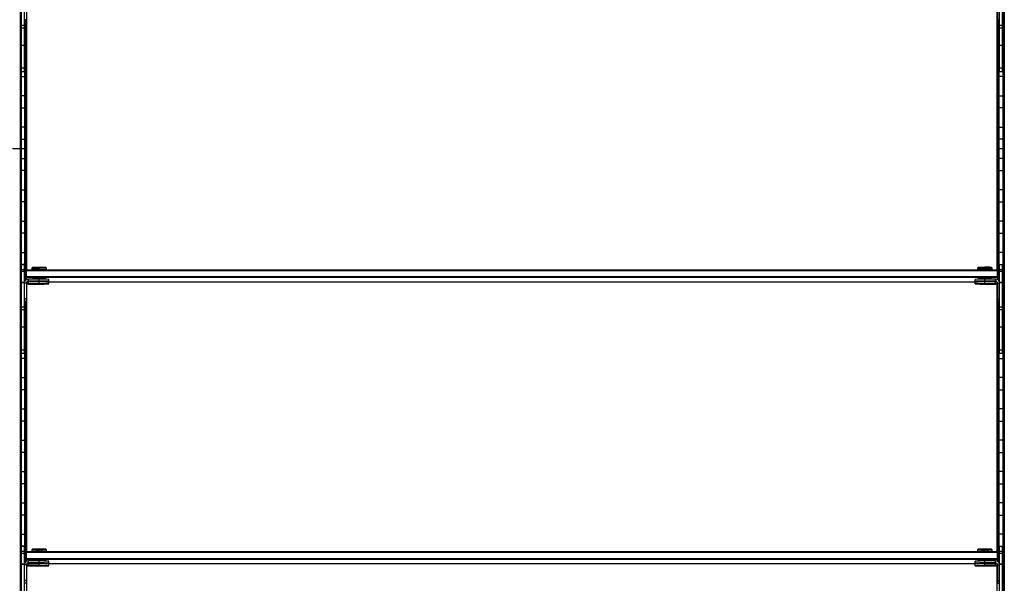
# Model space of a CAD drawing. Header units: millimetres. Extents: x -503 to 1509, y -1202 to 1202.
# Tile 4 of 5: x 503 to 1509, y -444 to 132. Entities that reach past the tile are written whole.
import ezdxf

# ---------------------------------------------------------------- set-up
doc = ezdxf.new("R2010")
doc.units = ezdxf.units.MM

msp = doc.modelspace()

# ---------------------------------------------------------------- linework, layer by layer
at = {"color": 7, "linetype": 'Continuous', "lineweight": 25}
for p, q in [((503.2, 1199.7), (503.2, -1199.7)), ((504, -1198.8), (504, 1198.8)), ((504.4, 1198.5), (504.4, -1198.5)), ((1507.1, 1198.5), (1507.1, -1198.5)), ((1507.5, -1198.8), (1507.5, 1198.8)), ((1508.3, 1199.7), (1508.3, -1199.7)), ((1508.6, -1200), (1508.6, 1200)), ((504.7, 78.8), (504.7, 169.8)), ((507.7, 78.8), (507.7, 169.8)), ((1503.7, 78.8), (1503.7, 169.8)), ((1506.7, 78.8), (1506.7, 169.8)), ((509.7, 150.8), (509.7, 131.8)), ((510.3, -123.5), (510.3, 149.2)), ((1501.2, -123.5), (1501.2, 149.2)), ((1501.7, 150.8), (1501.7, 131.8)), ((509.7, 131.8), (507.7, 131.8)), ((508.1, -135.5), (508.1, 131.8)), ((508.5, 131.8), (508.5, -134.9)), ((509.3, 131.8), (509.3, -124)), ((509.6, -123.7), (509.6, 131.8)), ((1501.7, 131.8), (1503.7, 131.8)), ((1501.9, -123.7), (1501.9, 131.8)), ((1502.2, 131.8), (1502.2, -124)), ((1503, 131.8), (1503, -134.9)), ((1503.4, -135.5), (1503.4, 131.8)), ((507.7, 126.1), (504.7, 126.1)), ((507.7, 123.4), (504.7, 123.4)), ((1506.7, 126.1), (1503.7, 126.1)), ((1506.7, 123.4), (1503.7, 123.4)), ((504.7, 118.2), (504.4, 118.2)), ((508.1, 118.2), (507.7, 118.2)), ((1503.4, 118.2), (1503.7, 118.2)), ((1506.7, 118.2), (1507.1, 118.2)), ((504.4, 105.8), (504.7, 105.8)), ((507.7, 105.6), (504.7, 105.6)), ((507.7, 105.8), (508.1, 105.8)), ((1503.7, 105.8), (1503.4, 105.8)), ((1506.7, 105.6), (1503.7, 105.6)), ((1507.1, 105.8), (1506.7, 105.8)), ((504.7, 86.2), (504.4, 86.2)), ((507.7, 82.3), (504.7, 82.3)), ((508.1, 86.2), (507.7, 86.2)), ((1503.4, 86.2), (1503.7, 86.2)), ((1506.7, 82.3), (1503.7, 82.3)), ((1506.7, 86.2), (1507.1, 86.2)), ((504.4, 73.8), (508.1, 73.8)), ((507.7, 78.8), (504.7, 78.8)), ((1507.1, 73.8), (1503.4, 73.8)), ((1506.7, 78.8), (1503.7, 78.8)), ((508.1, 54.2), (504.4, 54.2)), ((1503.4, 54.2), (1507.1, 54.2)), ((504.4, 41.8), (508.1, 41.8)), ((1507.1, 41.8), (1503.4, 41.8)), ((508.1, 22.2), (504.4, 22.2)), ((1503.4, 22.2), (1507.1, 22.2)), ((510.3, 0), (495.4, 0)), ((504.4, 9.8), (508.1, 9.8)), ((1508.6, 0), (1501.2, 0)), ((1507.1, 9.8), (1503.4, 9.8)), ((504.4, -9.8), (508.1, -9.8)), ((1507.1, -9.8), (1503.4, -9.8)), ((508.1, -22.2), (504.4, -22.2)), ((1503.4, -22.2), (1507.1, -22.2)), ((504.4, -41.8), (508.1, -41.8)), ((1507.1, -41.8), (1503.4, -41.8)), ((508.1, -54.2), (504.4, -54.2)), ((1503.4, -54.2), (1507.1, -54.2)), ((504.4, -73.8), (508.1, -73.8)), ((1507.1, -73.8), (1503.4, -73.8)), ((508.1, -86.2), (504.4, -86.2)), ((1503.4, -86.2), (1507.1, -86.2)), ((504.4, -105.8), (508.1, -105.8)), ((1507.1, -105.8), (1503.4, -105.8)), ((508.1, -118.2), (504.4, -118.2)), ((504.7, -209.2), (504.7, -118.2)), ((504.7, -118.2), (507.7, -118.2)), ((507.7, -209.2), (507.7, -118.2)), ((1503.4, -118.2), (1507.1, -118.2)), ((1503.7, -209.2), (1503.7, -118.2)), ((1503.7, -118.2), (1506.7, -118.2)), ((1506.7, -209.2), (1506.7, -118.2)), ((507.7, -123.5), (504.7, -123.5)), ((507.7, -125.5), (504.7, -125.5)), ((508.7, -124.5), (509.7, -123.5)), ((508.7, -124.5), (508.7, -134.6)), ((508.7, -124.5), (509.7, -124.5)), ((509.7, -131.5), (508.7, -130.5)), ((509.7, -130.5), (508.7, -130.5)), ((509.7, -133.8), (509.7, -123.5)), ((509.7, -123.5), (1501.7, -123.5)), ((1501.7, -124.5), (509.7, -124.5)), ((509.7, -130.5), (1501.7, -130.5)), ((516, -121.2), (515.2, -121.9)), ((515.2, -121.9), (515.2, -123.4)), ((516, -123.4), (516, -123.5)), ((522.7, -121.1), (522.7, -121.8)), ((522.7, -123.3), (522.7, -121.8)), ((522.7, -123.3), (522.7, -123.5)), ((530.2, -121.9), (529.5, -121.2)), ((529.5, -123.5), (529.5, -123.4)), ((530.2, -123.4), (530.2, -121.9)), ((1482, -121.2), (1481.2, -121.9)), ((1481.2, -121.9), (1481.2, -123.4)), ((1482, -123.4), (1482, -123.5)), ((1488.7, -121.1), (1488.7, -121.8)), ((1488.7, -123.3), (1488.7, -121.8)), ((1488.7, -123.3), (1488.7, -123.5)), ((1496.2, -121.9), (1495.5, -121.2)), ((1495.5, -123.5), (1495.5, -123.4)), ((1496.2, -123.4), (1496.2, -121.9)), ((1501.7, -133.8), (1501.7, -123.5)), ((1502.7, -124.5), (1501.7, -123.5)), ((1502.7, -124.5), (1501.7, -124.5)), ((1501.7, -130.5), (1502.7, -130.5)), ((1501.7, -131.5), (1502.7, -130.5)), ((1502.7, -124.5), (1502.7, -134.6)), ((1506.7, -123.5), (1503.7, -123.5)), ((1506.7, -125.5), (1503.7, -125.5)), ((504.4, -137.8), (504.7, -137.8)), ((507.7, -136.5), (504.7, -136.5)), ((507.7, -136.9), (504.7, -136.9)), ((509.7, -137.2), (507.7, -137.2)), ((1501.7, -131.5), (509.7, -131.5)), ((509.7, -137.2), (509.7, -156.2)), ((510.3, -411.5), (510.3, -138.8)), ((510.7, -135.9), (511.3, -135.9)), ((511.7, -135.6), (511.7, -133.2)), ((522.7, -133.2), (511.7, -133.2)), ((522.7, -135.2), (511.7, -135.2)), ((511.7, -135.6), (522.7, -135.6)), ((511.7, -138.2), (511.7, -135.8)), ((522.7, -135.8), (511.7, -135.8)), ((522.7, -137.8), (511.7, -137.8)), ((511.7, -138.2), (522.7, -138.2)), ((516, -132.4), (516, -133.2)), ((516, -135.6), (516, -135.8)), ((520.7, -135.4), (520.7, -135.4)), ((520.7, -138), (520.7, -138)), ((522.7, -135.2), (522.7, -132.3)), ((522.7, -135.4), (522.7, -135.4)), ((522.7, -135.4), (522.7, -135.4)), ((522.7, -137.8), (522.7, -135.6)), ((522.7, -138), (522.7, -138)), ((522.7, -138), (522.7, -138)), ((524.7, -135.4), (524.8, -135.4)), ((524.7, -138), (524.8, -138)), ((529.5, -133.3), (529.5, -132.4)), ((529.5, -135.9), (529.5, -135.5)), ((529.5, -135.9), (1482, -135.9)), ((532.7, -135.4), (532.7, -133.4)), ((532.7, -138), (532.7, -136)), ((1478.7, -135.4), (1478.7, -133.4)), ((1478.7, -138), (1478.7, -136)), ((1482, -132.4), (1482, -133.3)), ((1482, -135.5), (1482, -135.9)), ((1486.7, -135.4), (1486.7, -135.4)), ((1486.7, -138), (1486.7, -138)), ((1488.7, -135.2), (1488.7, -132.3)), ((1499.7, -133.2), (1488.7, -133.2)), ((1499.7, -135.2), (1488.7, -135.2)), ((1488.7, -135.4), (1488.7, -135.4)), ((1488.7, -135.4), (1488.7, -135.4)), ((1488.7, -135.6), (1499.7, -135.6)), ((1488.7, -137.8), (1488.7, -135.6)), ((1499.7, -135.8), (1488.7, -135.8)), ((1499.7, -137.8), (1488.7, -137.8)), ((1488.7, -138), (1488.7, -138)), ((1488.7, -138), (1488.7, -138)), ((1488.7, -138.2), (1499.7, -138.2)), ((1490.7, -135.4), (1490.8, -135.4)), ((1490.7, -138), (1490.8, -138)), ((1495.5, -133.2), (1495.5, -132.4)), ((1495.5, -135.8), (1495.5, -135.6)), ((1499.7, -135.6), (1499.7, -133.2)), ((1499.7, -138.2), (1499.7, -135.8)), ((1500.2, -135.9), (1500.8, -135.9)), ((1501.2, -411.5), (1501.2, -138.8)), ((1501.7, -137.2), (1503.7, -137.2)), ((1501.7, -137.2), (1501.7, -156.2)), ((1506.7, -136.5), (1503.7, -136.5)), ((1506.7, -136.9), (1503.7, -136.9)), ((1507.1, -137.8), (1506.7, -137.8)), ((504.7, -150.2), (504.4, -150.2)), ((1506.7, -150.2), (1507.1, -150.2)), ((509.7, -153.2), (507.7, -153.2)), ((509.7, -153.6), (507.7, -153.6)), ((509.7, -155.8), (507.7, -155.8)), ((509.7, -156.2), (507.7, -156.2)), ((508.1, -423.5), (508.1, -156.2)), ((508.5, -156.2), (508.5, -422.9)), ((509.3, -412), (509.3, -156.2)), ((509.6, -156.2), (509.6, -411.7)), ((1501.7, -153.2), (1503.7, -153.2)), ((1501.7, -153.6), (1503.7, -153.6)), ((1501.7, -155.8), (1503.7, -155.8)), ((1501.7, -156.2), (1503.7, -156.2)), ((1501.9, -156.2), (1501.9, -411.7)), ((1502.2, -412), (1502.2, -156.2)), ((1503, -156.2), (1503, -422.9)), ((1503.4, -423.5), (1503.4, -156.2)), ((504.4, -169.8), (504.7, -169.8)), ((507.7, -161.9), (504.7, -161.9)), ((507.7, -164.6), (504.7, -164.6)), ((507.7, -169.8), (508.1, -169.8)), ((1503.7, -169.8), (1503.4, -169.8)), ((1506.7, -161.9), (1503.7, -161.9)), ((1506.7, -164.6), (1503.7, -164.6)), ((1507.1, -169.8), (1506.7, -169.8)), ((504.7, -182.2), (504.4, -182.2)), ((507.7, -182.4), (504.7, -182.4)), ((508.1, -182.2), (507.7, -182.2)), ((1503.4, -182.2), (1503.7, -182.2)), ((1506.7, -182.4), (1503.7, -182.4)), ((1506.7, -182.2), (1507.1, -182.2)), ((504.4, -201.8), (504.7, -201.8)), ((507.7, -205.7), (504.7, -205.7)), ((507.7, -209.2), (504.7, -209.2)), ((507.7, -201.8), (508.1, -201.8)), ((1503.7, -201.8), (1503.4, -201.8)), ((1506.7, -205.7), (1503.7, -205.7)), ((1506.7, -209.2), (1503.7, -209.2)), ((1507.1, -201.8), (1506.7, -201.8)), ((508.1, -214.2), (504.4, -214.2)), ((1503.4, -214.2), (1507.1, -214.2)), ((504.4, -233.8), (508.1, -233.8)), ((1507.1, -233.8), (1503.4, -233.8)), ((508.1, -246.2), (504.4, -246.2)), ((1503.4, -246.2), (1507.1, -246.2)), ((504.4, -265.8), (508.1, -265.8)), ((1507.1, -265.8), (1503.4, -265.8)), ((508.1, -278.2), (504.4, -278.2)), ((1503.4, -278.2), (1507.1, -278.2)), ((504.4, -297.8), (508.1, -297.8)), ((1507.1, -297.8), (1503.4, -297.8)), ((508.1, -310.2), (504.4, -310.2)), ((1503.4, -310.2), (1507.1, -310.2)), ((504.4, -329.8), (508.1, -329.8)), ((1507.1, -329.8), (1503.4, -329.8)), ((508.1, -342.2), (504.4, -342.2)), ((1503.4, -342.2), (1507.1, -342.2)), ((504.4, -361.8), (508.1, -361.8)), ((1507.1, -361.8), (1503.4, -361.8)), ((508.1, -374.2), (504.4, -374.2)), ((1503.4, -374.2), (1507.1, -374.2)), ((504.4, -393.8), (508.1, -393.8)), ((1507.1, -393.8), (1503.4, -393.8)), ((508.1, -406.2), (504.4, -406.2)), ((504.7, -497.2), (504.7, -406.2)), ((504.7, -406.2), (507.7, -406.2)), ((507.7, -411.5), (504.7, -411.5)), ((507.7, -497.2), (507.7, -406.2)), ((508.7, -412.5), (509.7, -411.5)), ((509.7, -421.8), (509.7, -411.5)), ((509.7, -411.5), (1501.7, -411.5)), ((516, -409.2), (515.2, -409.9)), ((515.2, -409.9), (515.2, -411.4)), ((516, -411.4), (516, -411.5)), ((522.7, -409.1), (522.7, -409.8)), ((522.7, -411.3), (522.7, -409.8)), ((522.7, -411.3), (522.7, -411.5)), ((530.2, -409.9), (529.5, -409.2)), ((529.5, -411.5), (529.5, -411.4)), ((530.2, -411.4), (530.2, -409.9)), ((1482, -409.2), (1481.2, -409.9)), ((1481.2, -409.9), (1481.2, -411.4)), ((1482, -411.4), (1482, -411.5)), ((1488.7, -409.1), (1488.7, -409.8)), ((1488.7, -411.3), (1488.7, -409.8)), ((1488.7, -411.3), (1488.7, -411.5)), ((1496.2, -409.9), (1495.5, -409.2)), ((1495.5, -411.5), (1495.5, -411.4)), ((1496.2, -411.4), (1496.2, -409.9)), ((1501.7, -421.8), (1501.7, -411.5)), ((1502.7, -412.5), (1501.7, -411.5)), ((1503.4, -406.2), (1507.1, -406.2)), ((1503.7, -497.2), (1503.7, -406.2)), ((1503.7, -406.2), (1506.7, -406.2)), ((1506.7, -411.5), (1503.7, -411.5)), ((1506.7, -497.2), (1506.7, -406.2)), ((507.7, -413.5), (504.7, -413.5)), ((508.7, -412.5), (508.7, -422.6)), ((508.7, -412.5), (509.7, -412.5)), ((509.7, -419.5), (508.7, -418.5)), ((509.7, -418.5), (508.7, -418.5)), ((1501.7, -412.5), (509.7, -412.5)), ((509.7, -418.5), (1501.7, -418.5)), ((1501.7, -419.5), (509.7, -419.5)), ((511.7, -423.6), (511.7, -421.2)), ((522.7, -421.2), (511.7, -421.2)), ((516, -420.4), (516, -421.2)), ((522.7, -423.2), (522.7, -420.3)), ((529.5, -421.3), (529.5, -420.4)), ((532.7, -423.4), (532.7, -421.4)), ((1478.7, -423.4), (1478.7, -421.4)), ((1482, -420.4), (1482, -421.3)), ((1488.7, -423.2), (1488.7, -420.3)), ((1499.7, -421.2), (1488.7, -421.2)), ((1495.5, -421.2), (1495.5, -420.4)), ((1499.7, -423.6), (1499.7, -421.2)), ((1502.7, -412.5), (1501.7, -412.5)), ((1501.7, -418.5), (1502.7, -418.5)), ((1501.7, -419.5), (1502.7, -418.5)), ((1502.7, -412.5), (1502.7, -422.6)), ((1506.7, -413.5), (1503.7, -413.5)), ((504.4, -425.8), (504.7, -425.8)), ((507.7, -424.5), (504.7, -424.5)), ((507.7, -424.9), (504.7, -424.9)), ((509.7, -425.2), (507.7, -425.2)), ((509.7, -425.2), (509.7, -444.2)), ((510.3, -699.5), (510.3, -426.8)), ((510.7, -423.9), (511.3, -423.9)), ((522.7, -423.2), (511.7, -423.2)), ((511.7, -423.6), (522.7, -423.6)), ((511.7, -426.2), (511.7, -423.8)), ((522.7, -423.8), (511.7, -423.8)), ((522.7, -425.8), (511.7, -425.8)), ((511.7, -426.2), (522.7, -426.2)), ((516, -423.6), (516, -423.8)), ((520.7, -423.4), (520.7, -423.4)), ((520.7, -426), (520.7, -426)), ((522.7, -423.4), (522.7, -423.4)), ((522.7, -423.4), (522.7, -423.4)), ((522.7, -425.8), (522.7, -423.6)), ((522.7, -426), (522.7, -426)), ((522.7, -426), (522.7, -426)), ((524.7, -423.4), (524.8, -423.4)), ((524.7, -426), (524.8, -426)), ((529.5, -423.9), (529.5, -423.5)), ((529.5, -423.9), (1482, -423.9)), ((532.7, -426), (532.7, -424)), ((1478.7, -426), (1478.7, -424)), ((1482, -423.5), (1482, -423.9)), ((1486.7, -423.4), (1486.7, -423.4)), ((1486.7, -426), (1486.7, -426)), ((1499.7, -423.2), (1488.7, -423.2)), ((1488.7, -423.4), (1488.7, -423.4)), ((1488.7, -423.4), (1488.7, -423.4)), ((1488.7, -425.8), (1488.7, -423.6)), ((1488.7, -423.6), (1499.7, -423.6)), ((1499.7, -423.8), (1488.7, -423.8)), ((1499.7, -425.8), (1488.7, -425.8)), ((1488.7, -426), (1488.7, -426)), ((1488.7, -426), (1488.7, -426)), ((1488.7, -426.2), (1499.7, -426.2)), ((1490.7, -423.4), (1490.8, -423.4)), ((1490.7, -426), (1490.8, -426)), ((1495.5, -423.8), (1495.5, -423.6)), ((1499.7, -426.2), (1499.7, -423.8)), ((1500.2, -423.9), (1500.8, -423.9)), ((1501.2, -699.5), (1501.2, -426.8)), ((1501.7, -425.2), (1501.7, -444.2)), ((1501.7, -425.2), (1503.7, -425.2)), ((1506.7, -424.5), (1503.7, -424.5)), ((1506.7, -424.9), (1503.7, -424.9)), ((1507.1, -425.8), (1506.7, -425.8)), ((504.7, -438.2), (504.4, -438.2)), ((509.7, -441.2), (507.7, -441.2)), ((509.7, -441.6), (507.7, -441.6)), ((1501.7, -441.2), (1503.7, -441.2)), ((1501.7, -441.6), (1503.7, -441.6)), ((1506.7, -438.2), (1507.1, -438.2)), ((509.7, -443.8), (507.7, -443.8)), ((1501.7, -443.8), (1503.7, -443.8))]:
    msp.add_line(p, q, dxfattribs=at)
at = {"color": 7, "linetype": 'Continuous', "lineweight": 25, "flags": 128}
for points in [[(516, -123.5), (516, -123.5), (515.4, -123.4), (515.2, -123.4), (515.4, -123.4), (516, -123.3), (516.9, -123.3), (518.1, -123.3), (519.5, -123.3), (521.1, -123.3), (522.7, -123.3)], [(522.7, -123.3), (524.4, -123.3), (526, -123.3), (527.4, -123.3), (528.6, -123.3), (529.5, -123.3), (530.1, -123.4), (530.2, -123.4), (530.1, -123.4), (529.5, -123.5), (529.5, -123.5)], [(1482, -123.5), (1482, -123.5), (1481.4, -123.4), (1481.2, -123.4), (1481.4, -123.4), (1482, -123.3), (1482.9, -123.3), (1484.1, -123.3), (1485.5, -123.3), (1487.1, -123.3), (1488.7, -123.3)], [(1488.7, -123.3), (1490.4, -123.3), (1492, -123.3), (1493.4, -123.3), (1494.6, -123.3), (1495.5, -123.3), (1496.1, -123.4), (1496.2, -123.4), (1496.1, -123.4), (1495.5, -123.5), (1495.5, -123.5)], [(511.7, -135.8), (511, -135.9), (510.4, -136.1)], [(522.7, -135.4), (521.9, -135.4), (521.1, -135.4), (520.7, -135.4), (520.5, -135.4), (520.7, -135.4), (521.1, -135.4), (521.9, -135.4), (522.7, -135.4)], [(522.7, -138), (521.9, -138), (521.1, -138), (520.7, -138), (520.5, -138), (520.7, -138), (521.1, -138), (521.9, -138), (522.7, -138)], [(522.7, -135.4), (522, -135.4), (521.3, -135.4), (520.9, -135.4), (520.7, -135.4), (520.9, -135.4), (521.3, -135.4), (522, -135.4), (522.7, -135.4)], [(522.7, -138), (522, -138), (521.3, -138), (520.9, -138), (520.7, -138), (520.9, -138), (521.3, -138), (522, -138), (522.7, -138)], [(522.7, -135.4), (523.5, -135.4), (524.2, -135.4), (524.6, -135.4), (524.7, -135.4), (524.6, -135.4), (524.2, -135.4), (523.5, -135.4), (522.7, -135.4)], [(522.7, -135.4), (523.6, -135.4), (524.3, -135.4), (524.8, -135.4), (525, -135.4), (524.8, -135.4), (524.3, -135.4), (523.6, -135.4), (522.7, -135.4)], [(522.7, -138), (523.5, -138), (524.2, -138), (524.6, -138), (524.7, -138), (524.6, -138), (524.2, -138), (523.5, -138), (522.7, -138)], [(522.7, -138), (523.6, -138), (524.3, -138), (524.8, -138), (525, -138), (524.8, -138), (524.3, -138), (523.6, -138), (522.7, -138)], [(1488.7, -135.4), (1487.9, -135.4), (1487.1, -135.4), (1486.7, -135.4), (1486.5, -135.4), (1486.7, -135.4), (1487.1, -135.4), (1487.9, -135.4), (1488.7, -135.4)], [(1488.7, -138), (1487.9, -138), (1487.1, -138), (1486.7, -138), (1486.5, -138), (1486.7, -138), (1487.1, -138), (1487.9, -138), (1488.7, -138)], [(1488.7, -135.4), (1488, -135.4), (1487.3, -135.4), (1486.9, -135.4), (1486.7, -135.4), (1486.9, -135.4), (1487.3, -135.4), (1488, -135.4), (1488.7, -135.4)], [(1488.7, -138), (1488, -138), (1487.3, -138), (1486.9, -138), (1486.7, -138), (1486.9, -138), (1487.3, -138), (1488, -138), (1488.7, -138)], [(1488.7, -135.4), (1489.5, -135.4), (1490.2, -135.4), (1490.6, -135.4), (1490.7, -135.4), (1490.6, -135.4), (1490.2, -135.4), (1489.5, -135.4), (1488.7, -135.4)], [(1488.7, -135.4), (1489.6, -135.4), (1490.3, -135.4), (1490.8, -135.4), (1491, -135.4), (1490.8, -135.4), (1490.3, -135.4), (1489.6, -135.4), (1488.7, -135.4)], [(1488.7, -138), (1489.5, -138), (1490.2, -138), (1490.6, -138), (1490.7, -138), (1490.6, -138), (1490.2, -138), (1489.5, -138), (1488.7, -138)], [(1488.7, -138), (1489.6, -138), (1490.3, -138), (1490.8, -138), (1491, -138), (1490.8, -138), (1490.3, -138), (1489.6, -138), (1488.7, -138)], [(1501.1, -136.1), (1500.5, -135.9), (1499.7, -135.8)], [(516, -411.5), (516, -411.5), (515.4, -411.4), (515.2, -411.4), (515.4, -411.4), (516, -411.3), (516.9, -411.3), (518.1, -411.3), (519.5, -411.3), (521.1, -411.3), (522.7, -411.3)], [(522.7, -411.3), (524.4, -411.3), (526, -411.3), (527.4, -411.3), (528.6, -411.3), (529.5, -411.3), (530.1, -411.4), (530.2, -411.4), (530.1, -411.4), (529.5, -411.5), (529.5, -411.5)], [(1482, -411.5), (1482, -411.5), (1481.4, -411.4), (1481.2, -411.4), (1481.4, -411.4), (1482, -411.3), (1482.9, -411.3), (1484.1, -411.3), (1485.5, -411.3), (1487.1, -411.3), (1488.7, -411.3)], [(1488.7, -411.3), (1490.4, -411.3), (1492, -411.3), (1493.4, -411.3), (1494.6, -411.3), (1495.5, -411.3), (1496.1, -411.4), (1496.2, -411.4), (1496.1, -411.4), (1495.5, -411.5), (1495.5, -411.5)], [(511.7, -423.8), (511, -423.9), (510.4, -424.1)], [(522.7, -423.4), (521.9, -423.4), (521.1, -423.4), (520.7, -423.4), (520.5, -423.4), (520.7, -423.4), (521.1, -423.4), (521.9, -423.4), (522.7, -423.4)], [(522.7, -426), (521.9, -426), (521.1, -426), (520.7, -426), (520.5, -426), (520.7, -426), (521.1, -426), (521.9, -426), (522.7, -426)], [(522.7, -423.4), (522, -423.4), (521.3, -423.4), (520.9, -423.4), (520.7, -423.4), (520.9, -423.4), (521.3, -423.4), (522, -423.4), (522.7, -423.4)], [(522.7, -426), (522, -426), (521.3, -426), (520.9, -426), (520.7, -426), (520.9, -426), (521.3, -426), (522, -426), (522.7, -426)], [(522.7, -423.4), (523.5, -423.4), (524.2, -423.4), (524.6, -423.4), (524.7, -423.4), (524.6, -423.4), (524.2, -423.4), (523.5, -423.4), (522.7, -423.4)], [(522.7, -423.4), (523.6, -423.4), (524.3, -423.4), (524.8, -423.4), (525, -423.4), (524.8, -423.4), (524.3, -423.4), (523.6, -423.4), (522.7, -423.4)], [(522.7, -426), (523.5, -426), (524.2, -426), (524.6, -426), (524.7, -426), (524.6, -426), (524.2, -426), (523.5, -426), (522.7, -426)], [(522.7, -426), (523.6, -426), (524.3, -426), (524.8, -426), (525, -426), (524.8, -426), (524.3, -426), (523.6, -426), (522.7, -426)], [(1488.7, -423.4), (1487.9, -423.4), (1487.1, -423.4), (1486.7, -423.4), (1486.5, -423.4), (1486.7, -423.4), (1487.1, -423.4), (1487.9, -423.4), (1488.7, -423.4)], [(1488.7, -426), (1487.9, -426), (1487.1, -426), (1486.7, -426), (1486.5, -426), (1486.7, -426), (1487.1, -426), (1487.9, -426), (1488.7, -426)], [(1488.7, -423.4), (1488, -423.4), (1487.3, -423.4), (1486.9, -423.4), (1486.7, -423.4), (1486.9, -423.4), (1487.3, -423.4), (1488, -423.4), (1488.7, -423.4)], [(1488.7, -426), (1488, -426), (1487.3, -426), (1486.9, -426), (1486.7, -426), (1486.9, -426), (1487.3, -426), (1488, -426), (1488.7, -426)], [(1488.7, -423.4), (1489.5, -423.4), (1490.2, -423.4), (1490.6, -423.4), (1490.7, -423.4), (1490.6, -423.4), (1490.2, -423.4), (1489.5, -423.4), (1488.7, -423.4)], [(1488.7, -423.4), (1489.6, -423.4), (1490.3, -423.4), (1490.8, -423.4), (1491, -423.4), (1490.8, -423.4), (1490.3, -423.4), (1489.6, -423.4), (1488.7, -423.4)], [(1488.7, -426), (1489.5, -426), (1490.2, -426), (1490.6, -426), (1490.7, -426), (1490.6, -426), (1490.2, -426), (1489.5, -426), (1488.7, -426)], [(1488.7, -426), (1489.6, -426), (1490.3, -426), (1490.8, -426), (1491, -426), (1490.8, -426), (1490.3, -426), (1489.6, -426), (1488.7, -426)], [(1501.1, -424.1), (1500.5, -423.9), (1499.7, -423.8)]]:
    msp.add_lwpolyline(points, dxfattribs=at)
at = {"color": 7, "linetype": 'Continuous', "lineweight": 25}
for centre, radius, start, end in [((520.6, -213.5), 91.7, 88.6553, 93.3442), ((521.2, -228.4), 107.3, 89.1798, 92.7852), ((521.2, -227.7), 104.4, 89.1473, 92.8524), ((524.8, -197.7), 76.6, 86.4928, 91.5419), ((524.9, -213.4), 91.7, 86.6551, 91.3451), ((524.8, -197.3), 74, 86.3875, 91.6128), ((1486.6, -213.5), 91.7, 88.6555, 93.3437), ((1487.2, -228.4), 107.3, 89.1798, 92.7849), ((1487.2, -227.7), 104.4, 89.1473, 92.8524), ((1490.8, -197.6), 76.6, 86.4923, 91.5422), ((1490.9, -213.4), 91.6, 86.6546, 91.3453), ((1490.8, -197.3), 74, 86.3875, 91.6128), ((511.7, -137.2), 4, 89.9956, 179.9956), ((511.7, -137.2), 2, 89.9956, 179.9956), ((511.7, -137.6), 2, 89.9956, 179.9956), ((511.7, -139.8), 2, 89.9956, 179.9956), ((511.7, -140.2), 2, 89.9956, 179.9956), ((521.2, -236.7), 104.4, 89.1473, 92.8524), ((524.8, -206.3), 74, 86.3875, 91.6128), ((525.2, -276.6), 143.4, 87.0017, 90.9986), ((525.2, -278.6), 143.4, 87.0017, 90.9986), ((525.2, 7.8), 143.4, 269.0014, 272.9983), ((525.2, -279.2), 143.4, 87.0017, 90.9986), ((525.2, -281.2), 143.4, 87.0017, 90.9986), ((525.2, 5.2), 143.4, 269.0014, 272.9983), ((1486.2, -276.6), 143.4, 89.0014, 92.9983), ((1486.2, -278.6), 143.4, 89.0014, 92.9983), ((1486.2, 7.8), 143.4, 267.0017, 270.9986), ((1486.2, -279.2), 143.4, 89.0014, 92.9983), ((1486.2, -281.2), 143.4, 89.0014, 92.9983), ((1486.2, 5.2), 143.4, 267.0017, 270.9986), ((1487.2, -236.7), 104.4, 89.1473, 92.8524), ((1490.8, -206.3), 74, 86.3875, 91.6128), ((1499.7, -137.2), 4, 0.0044, 90.0044), ((1499.7, -137.2), 2, 0.0044, 90.0044), ((1499.7, -137.6), 2, 0.0044, 90.0044), ((1499.7, -139.8), 2, 0.0044, 90.0044), ((1499.7, -140.2), 2, 0.0044, 90.0044), ((520.6, -501.5), 91.7, 88.6553, 93.3442), ((521.2, -516.4), 107.3, 89.1798, 92.7852), ((521.2, -515.7), 104.4, 89.1473, 92.8524), ((524.8, -485.7), 76.6, 86.4928, 91.5419), ((524.9, -501.4), 91.7, 86.6551, 91.3451), ((524.8, -485.3), 74, 86.3875, 91.6128), ((1486.6, -501.5), 91.7, 88.6555, 93.3437), ((1487.2, -516.4), 107.3, 89.1798, 92.7849), ((1487.2, -515.7), 104.4, 89.1473, 92.8524), ((1490.8, -485.6), 76.6, 86.4923, 91.5422), ((1490.9, -501.4), 91.6, 86.6546, 91.3453), ((1490.8, -485.3), 74, 86.3875, 91.6128), ((511.7, -425.2), 4, 89.9956, 179.9956), ((521.2, -524.7), 104.4, 89.1473, 92.8524), ((524.8, -494.3), 74, 86.3875, 91.6128), ((525.2, -564.6), 143.4, 87.0017, 90.9986), ((1486.2, -564.6), 143.4, 89.0014, 92.9983), ((1487.2, -524.7), 104.4, 89.1473, 92.8524), ((1490.8, -494.3), 74, 86.3875, 91.6128), ((1499.7, -425.2), 4, 0.0044, 90.0044), ((511.7, -425.2), 2, 89.9956, 179.9956), ((511.7, -425.6), 2, 89.9956, 179.9956), ((511.7, -427.8), 2, 89.9956, 179.9956), ((511.7, -428.2), 2, 89.9956, 179.9956), ((525.2, -566.6), 143.4, 87.0017, 90.9986), ((525.2, -280.2), 143.4, 269.0014, 272.9983), ((525.2, -567.2), 143.4, 87.0017, 90.9986), ((525.2, -569.2), 143.4, 87.0017, 90.9986), ((525.2, -282.8), 143.4, 269.0014, 272.9983), ((1486.2, -566.6), 143.4, 89.0014, 92.9983), ((1486.2, -280.2), 143.4, 267.0017, 270.9986), ((1486.2, -567.2), 143.4, 89.0014, 92.9983), ((1486.2, -569.2), 143.4, 89.0014, 92.9983), ((1486.2, -282.8), 143.4, 267.0017, 270.9986), ((1499.7, -425.2), 2, 0.0044, 90.0044), ((1499.7, -425.6), 2, 0.0044, 90.0044), ((1499.7, -427.8), 2, 0.0044, 90.0044), ((1499.7, -428.2), 2, 0.0044, 90.0044)]:
    msp.add_arc(centre, radius, start, end, dxfattribs=at)

doc.saveas('drawing.dxf')
